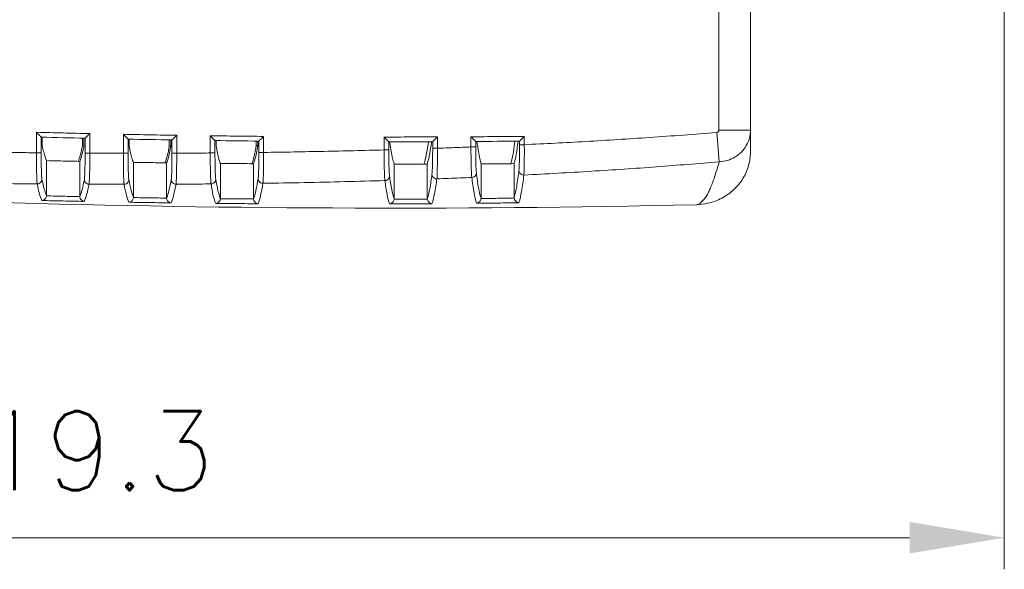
# Model space of a CAD drawing. Header units: millimetres. Extents: x 0 to 420, y 0 to 297.
# Tile 11 of 23: x 210 to 272, y 66 to 101. Entities that reach past the tile are written whole.
import ezdxf

# ---------------------------------------------------------------- set-up
doc = ezdxf.new("R2010")
doc.units = ezdxf.units.MM
doc.layers.get('Defpoints').update_dxf_attribs({"linetype": 'CONTINUOUS', "lineweight": 13})
doc.layers.add('Line', color=3, linetype='CONTINUOUS', lineweight=25)
doc.styles.get("Standard").update_dxf_attribs({"font": 'romans.shx'})
doc.dimstyles.new('yutana', dxfattribs={"dimtxt": 3.5, "dimasz": 3, "dimexe": 1, "dimexo": 0.6, "dimgap": 1.5, "dimtad": 1, "dimdec": 1, "dimzin": 0, "dimdsep": 46, "dimtxsty": 'Standard', "dimcen": 0, "dimadec": 0, "dimazin": 0, "dimtp": 0.01, "dimtm": 0.01, "dimtfac": 1, "dimtdec": 1, "dimtmove": 0, "dimatfit": 3, "dimfxl": 1, "dimtolj": 1, "dimtzin": 0, "dimlwd": 0, "dimlwe": 0, "dimarcsym": 0})

# ---------------------------------------------------------------- blocks, each defined once
blk = doc.blocks.new('*D9')
at = {"layer": 'Defpoints', "color": 0, "linetype": 'Continuous', "ltscale": 5}
for p in [(272.488, 108.454), (153.188, 101.497), (272.488, 68.194)]:
    blk.add_point(p, dxfattribs=at)
at = {"layer": 'Line', "color": 0, "linetype": 'Continuous', "lineweight": 0, "ltscale": 5}
for p, q in [((272.488, 107.254), (272.488, 66.194)), ((153.188, 100.297), (153.188, 66.194)), ((159.188, 68.194), (266.488, 68.194))]:
    blk.add_line(p, q, dxfattribs=at)
at = {"layer": 'Line', "color": 0, "linetype": 'Continuous', "ltscale": 5}
for points in [[(159.188, 69.194), (159.188, 67.194), (153.188, 68.194)], [(266.488, 69.194), (266.488, 67.194), (272.488, 68.194)]]:
    blk.add_solid(points, dxfattribs=at)
at = {"layer": 'Line', "color": 0, "linetype": 'Continuous', "lineweight": 0, "ltscale": 5, "insert": (212.838, 73.694), "char_height": 5, "attachment_point": 5}
blk.add_mtext('\\A1;119.3', dxfattribs=at)

msp = doc.modelspace()

# ---------------------------------------------------------------- linework, layer by layer
at = {"layer": 'Line', "color": 7, "linetype": 'Continuous', "lineweight": 0}
for p, q in [((256.418, 92.591), (256.418, 206.105)), ((254.418, 93.976), (254.418, 204.726)), ((211.229, 92.545), (211.229, 93.842)), ((211.529, 92.545), (211.529, 93.533)), ((211.599, 92.997), (211.599, 93.532)), ((214.608, 93.758), (214.608, 92.521)), ((216.729, 92.514), (216.729, 93.713)), ((220.108, 93.652), (220.108, 92.519)), ((222.229, 92.532), (222.229, 93.621)), ((225.608, 93.582), (225.608, 92.569)), ((233.229, 92.727), (233.229, 93.543)), ((236.608, 93.548), (236.608, 92.833)), ((238.729, 92.912), (238.729, 93.558)), ((242.108, 93.585), (242.108, 93.058)), ((254.29, 93.832), (254.443, 91.982)), ((254.418, 93.976), (256.418, 93.976)), ((214.138, 92.977), (214.138, 93.469)), ((214.238, 92.976), (214.238, 93.467)), ((214.308, 93.465), (214.308, 92.521)), ((217.029, 92.514), (217.029, 93.407)), ((217.099, 92.966), (217.099, 93.406)), ((219.638, 92.968), (219.638, 93.36)), ((219.738, 92.968), (219.738, 93.358)), ((219.808, 93.357), (219.808, 92.519)), ((222.529, 92.532), (222.529, 93.317)), ((222.599, 92.984), (222.599, 93.316)), ((225.138, 93.009), (225.138, 93.286)), ((225.238, 93.011), (225.238, 93.285)), ((225.308, 93.284), (225.308, 92.569)), ((233.529, 92.727), (233.529, 93.243)), ((233.599, 93.178), (233.599, 93.243)), ((236.308, 93.247), (236.308, 92.833)), ((238.729, 92.912), (239.029, 92.912)), ((239.029, 92.912), (239.029, 93.26)), ((241.808, 93.282), (241.808, 93.058)), ((242.108, 93.058), (241.808, 93.058)), ((211.229, 92.545), (211.529, 92.545)), ((214.608, 92.521), (214.308, 92.521)), ((216.729, 92.514), (217.029, 92.514)), ((220.108, 92.519), (219.808, 92.519)), ((222.229, 92.532), (222.529, 92.532)), ((225.608, 92.569), (225.308, 92.569)), ((233.229, 92.727), (233.529, 92.727)), ((236.608, 92.833), (236.308, 92.833)), ((211.868, 89.846), (211.868, 92.046)), ((213.969, 92.001), (213.969, 89.772)), ((217.368, 89.736), (217.368, 91.939)), ((219.469, 91.909), (219.469, 89.696)), ((222.868, 89.664), (222.868, 91.871)), ((224.969, 91.854), (224.969, 89.643)), ((233.868, 91.821), (233.867, 91.851)), ((233.868, 89.635), (233.868, 91.821)), ((235.971, 91.866), (235.969, 91.824)), ((235.969, 91.824), (235.969, 89.651)), ((239.368, 91.84), (239.365, 91.903)), ((239.368, 89.678), (239.368, 91.84)), ((241.472, 91.934), (241.469, 91.857)), ((241.469, 91.857), (241.469, 89.713)), ((253.002, 89.262), (252.998, 89.262))]:
    msp.add_line(p, q, dxfattribs=at)
for points, knots in [([(211.229, 93.842), (211.792, 93.827), (212.918, 93.798), (214.045, 93.771), (214.608, 93.758)], [0, 0, 0, 0, 1.690261, 3.380436, 3.380436, 3.380436, 3.380436]), ([(211.529, 93.533), (211.512, 93.534), (211.485, 93.595), (211.41, 93.648), (211.325, 93.745), (211.261, 93.808), (211.229, 93.842)], [0, 0, 0, 0, 0.0510529, 0.1580552, 0.2900564, 0.4298448, 0.4298448, 0.4298448, 0.4298448]), ([(214.308, 93.465), (214.324, 93.465), (214.351, 93.524), (214.426, 93.572), (214.511, 93.666), (214.576, 93.727), (214.608, 93.758)], [0, 0, 0, 0, 0.0473807, 0.1523565, 0.28367, 0.4193911, 0.4193911, 0.4193911, 0.4193911]), ([(216.729, 93.713), (217.292, 93.702), (218.418, 93.68), (219.545, 93.661), (220.108, 93.652)], [0, 0, 0, 0, 1.69001, 3.379967, 3.379967, 3.379967, 3.379967]), ([(217.029, 93.407), (217.012, 93.408), (216.985, 93.469), (216.91, 93.52), (216.825, 93.617), (216.761, 93.68), (216.729, 93.713)], [0, 0, 0, 0, 0.0507144, 0.1572749, 0.2889122, 0.428417, 0.428417, 0.428417, 0.428417]), ([(219.808, 93.357), (219.824, 93.357), (219.851, 93.416), (219.926, 93.465), (220.012, 93.559), (220.076, 93.62), (220.108, 93.652)], [0, 0, 0, 0, 0.047693, 0.1530885, 0.2847443, 0.4207303, 0.4207303, 0.4207303, 0.4207303]), ([(222.229, 93.621), (222.792, 93.613), (223.918, 93.599), (225.045, 93.587), (225.608, 93.582)], [0, 0, 0, 0, 1.689833, 3.379641, 3.379641, 3.379641, 3.379641]), ([(222.529, 93.317), (222.512, 93.317), (222.485, 93.378), (222.411, 93.429), (222.325, 93.525), (222.261, 93.588), (222.229, 93.621)], [0, 0, 0, 0, 0.0503807, 0.1565028, 0.2877791, 0.4270033, 0.4270033, 0.4270033, 0.4270033]), ([(225.308, 93.284), (225.324, 93.284), (225.351, 93.344), (225.426, 93.394), (225.512, 93.488), (225.576, 93.55), (225.608, 93.582)], [0, 0, 0, 0, 0.0480094, 0.1538281, 0.2858289, 0.4220825, 0.4220825, 0.4220825, 0.4220825]), ([(233.229, 93.543), (233.792, 93.543), (234.918, 93.543), (236.045, 93.546), (236.608, 93.548)], [0, 0, 0, 0, 1.6897, 3.379418, 3.379418, 3.379418, 3.379418]), ([(233.529, 93.243), (233.512, 93.243), (233.485, 93.303), (233.411, 93.353), (233.326, 93.448), (233.261, 93.51), (233.229, 93.543)], [0, 0, 0, 0, 0.0497245, 0.1549814, 0.2855449, 0.4242168, 0.4242168, 0.4242168, 0.4242168]), ([(236.308, 93.247), (236.325, 93.247), (236.351, 93.307), (236.426, 93.358), (236.512, 93.454), (236.576, 93.515), (236.608, 93.548)], [0, 0, 0, 0, 0.048652, 0.155329, 0.2880295, 0.4248272, 0.4248272, 0.4248272, 0.4248272]), ([(238.729, 93.558), (239.292, 93.561), (240.418, 93.569), (241.545, 93.579), (242.108, 93.585)], [0, 0, 0, 0, 1.68974, 3.379522, 3.379522, 3.379522, 3.379522]), ([(239.029, 93.26), (239.012, 93.259), (238.985, 93.319), (238.911, 93.369), (238.826, 93.464), (238.761, 93.525), (238.729, 93.558)], [0, 0, 0, 0, 0.049401, 0.1542311, 0.284443, 0.4228434, 0.4228434, 0.4228434, 0.4228434]), ([(241.808, 93.282), (241.825, 93.282), (241.851, 93.342), (241.926, 93.393), (242.012, 93.49), (242.076, 93.552), (242.108, 93.585)], [0, 0, 0, 0, 0.0489777, 0.1560902, 0.2891458, 0.4262203, 0.4262203, 0.4262203, 0.4262203]), ([(242.108, 93.058), (243.404, 93.119), (246.051, 93.256), (250.112, 93.509), (252.877, 93.716), (254.29, 93.832)], [0, 0, 0, 0, 3.890764, 7.952707, 12.207454, 12.207454, 12.207454, 12.207454]), ([(254.29, 93.832), (254.302, 93.833), (254.325, 93.838), (254.356, 93.855), (254.383, 93.878), (254.403, 93.908), (254.416, 93.941), (254.418, 93.964), (254.418, 93.976)], [0, 0, 0, 0, 0.0347229, 0.0697868, 0.1051235, 0.1404953, 0.1756649, 0.21046, 0.21046, 0.21046, 0.21046]), ([(254.443, 91.982), (254.618, 91.989), (254.967, 92.045), (255.45, 92.254), (255.862, 92.574), (256.177, 92.986), (256.374, 93.464), (256.418, 93.806), (256.418, 93.976)], [0, 0, 0, 0, 0.525751, 1.046824, 1.562934, 2.074964, 2.584902, 3.095538, 3.095538, 3.095538, 3.095538]), ([(211.599, 92.997), (211.625, 92.864), (211.678, 92.624), (211.765, 92.306), (211.832, 92.122), (211.868, 92.046)], [0, 0, 0, 0, 0.4062215, 0.7362204, 0.9900202, 0.9900202, 0.9900202, 0.9900202]), ([(214.138, 92.977), (214.104, 92.803), (214.04, 92.502), (213.942, 92.177), (213.881, 92.027), (213.869, 91.999)], [0, 0, 0, 0, 0.530165, 0.92498, 1.015488, 1.015488, 1.015488, 1.015488]), ([(213.969, 92.001), (214.006, 92.079), (214.073, 92.267), (214.16, 92.594), (214.212, 92.84), (214.238, 92.976)], [0, 0, 0, 0, 0.259408, 0.597533, 1.013655, 1.013655, 1.013655, 1.013655]), ([(217.099, 92.966), (217.125, 92.823), (217.177, 92.564), (217.265, 92.221), (217.332, 92.022), (217.368, 91.939)], [0, 0, 0, 0, 0.436623, 0.791051, 1.063086, 1.063086, 1.063086, 1.063086]), ([(219.638, 92.968), (219.605, 92.78), (219.541, 92.454), (219.443, 92.101), (219.382, 91.937), (219.369, 91.907)], [0, 0, 0, 0, 0.572093, 0.998307, 1.096735, 1.096735, 1.096735, 1.096735]), ([(219.469, 91.909), (219.506, 91.994), (219.573, 92.199), (219.66, 92.554), (219.712, 92.821), (219.738, 92.968)], [0, 0, 0, 0, 0.280004, 0.645515, 1.095211, 1.095211, 1.095211, 1.095211]), ([(222.599, 92.984), (222.625, 92.829), (222.677, 92.549), (222.764, 92.177), (222.831, 91.961), (222.868, 91.871)], [0, 0, 0, 0, 0.471536, 0.854237, 1.147069, 1.147069, 1.147069, 1.147069]), ([(225.138, 93.009), (225.105, 92.806), (225.041, 92.45), (224.944, 92.065), (224.882, 91.885), (224.869, 91.852)], [0, 0, 0, 0, 0.61965, 1.082, 1.190019, 1.190019, 1.190019, 1.190019]), ([(224.969, 91.854), (225.006, 91.949), (225.074, 92.173), (225.161, 92.559), (225.212, 92.85), (225.238, 93.011)], [0, 0, 0, 0, 0.30358, 0.700703, 1.188822, 1.188822, 1.188822, 1.188822]), ([(233.599, 93.178), (233.625, 92.994), (233.676, 92.662), (233.762, 92.218), (233.83, 91.96), (233.867, 91.851)], [0, 0, 0, 0, 0.55624, 1.009342, 1.354821, 1.354821, 1.354821, 1.354821]), ([(236.037, 93.246), (236.005, 93.004), (235.943, 92.581), (235.854, 92.162), (235.807, 91.984)], [0, 0, 0, 0, 0.731511, 1.283264, 1.283264, 1.283264, 1.283264]), ([(235.971, 91.866), (235.998, 91.949), (236.048, 92.138), (236.115, 92.456), (236.179, 92.834), (236.218, 93.106), (236.238, 93.251)], [0, 0, 0, 0, 0.26176, 0.587245, 0.974124, 1.411517, 1.411517, 1.411517, 1.411517]), ([(236.608, 92.833), (236.958, 92.845), (237.664, 92.87), (238.371, 92.898), (238.729, 92.912)], [0, 0, 0, 0, 1.048749, 2.12205, 2.12205, 2.12205, 2.12205]), ([(238.784, 90.985), (238.776, 91.053), (238.765, 91.226), (238.752, 91.537), (238.741, 91.94), (238.733, 92.409), (238.73, 92.74), (238.729, 92.912)], [0, 0, 0, 0, 0.202673, 0.520851, 0.93354, 1.413031, 1.927329, 1.927329, 1.927329, 1.927329]), ([(239.072, 91.274), (239.065, 91.331), (239.055, 91.478), (239.044, 91.743), (239.035, 92.086), (239.03, 92.485), (239.029, 92.766), (239.029, 92.912)], [0, 0, 0, 0, 0.171874, 0.442387, 0.794059, 1.202011, 1.638397, 1.638397, 1.638397, 1.638397]), ([(239.112, 93.26), (239.134, 93.093), (239.181, 92.762), (239.261, 92.309), (239.328, 92.024), (239.365, 91.903)], [0, 0, 0, 0, 0.504658, 1.00226, 1.381801, 1.381801, 1.381801, 1.381801]), ([(241.515, 93.279), (241.487, 93.055), (241.429, 92.642), (241.35, 92.231), (241.303, 92.045)], [0, 0, 0, 0, 0.676295, 1.25252, 1.25252, 1.25252, 1.25252]), ([(241.472, 91.934), (241.508, 92.054), (241.572, 92.337), (241.649, 92.787), (241.693, 93.115), (241.714, 93.281)], [0, 0, 0, 0, 0.378204, 0.867663, 1.369857, 1.369857, 1.369857, 1.369857]), ([(241.808, 93.058), (241.808, 92.914), (241.807, 92.636), (241.802, 92.241), (241.793, 91.899), (241.782, 91.633), (241.773, 91.483), (241.766, 91.425)], [0, 0, 0, 0, 0.430824, 0.834594, 1.184912, 1.457148, 1.634113, 1.634113, 1.634113, 1.634113]), ([(242.108, 93.058), (242.109, 92.889), (242.11, 92.561), (242.108, 92.097), (242.103, 91.695), (242.094, 91.382), (242.086, 91.207), (242.079, 91.137)], [0, 0, 0, 0, 0.507588, 0.982049, 1.392904, 1.712673, 1.920915, 1.920915, 1.920915, 1.920915]), ([(209.108, 92.57), (209.464, 92.565), (210.171, 92.556), (210.878, 92.549), (211.229, 92.545)], [0, 0, 0, 0, 1.068582, 2.120729, 2.120729, 2.120729, 2.120729]), ([(211.275, 90.575), (211.268, 90.619), (211.259, 90.741), (211.248, 90.969), (211.24, 91.282), (211.233, 91.663), (211.229, 92.092), (211.228, 92.391), (211.229, 92.545)], [0, 0, 0, 0, 0.133864, 0.366509, 0.685564, 1.073773, 1.510221, 1.971683, 1.971683, 1.971683, 1.971683]), ([(211.578, 90.87), (211.57, 90.907), (211.562, 91.011), (211.55, 91.205), (211.541, 91.472), (211.534, 91.796), (211.53, 92.16), (211.529, 92.415), (211.529, 92.545)], [0, 0, 0, 0, 0.113807, 0.311604, 0.583234, 0.913707, 1.284709, 1.676474, 1.676474, 1.676474, 1.676474]), ([(214.308, 92.521), (214.308, 92.391), (214.307, 92.138), (214.303, 91.775), (214.296, 91.452), (214.287, 91.186), (214.275, 90.991), (214.267, 90.887), (214.26, 90.849)], [0, 0, 0, 0, 0.389913, 0.759061, 1.088134, 1.359192, 1.55754, 1.673148, 1.673148, 1.673148, 1.673148]), ([(214.608, 92.521), (214.608, 92.368), (214.607, 92.07), (214.602, 91.643), (214.595, 91.263), (214.585, 90.95), (214.574, 90.722), (214.565, 90.599), (214.558, 90.554)], [0, 0, 0, 0, 0.459278, 0.893585, 1.28023, 1.598641, 1.831977, 1.968036, 1.968036, 1.968036, 1.968036]), ([(214.608, 92.521), (214.964, 92.519), (215.671, 92.516), (216.378, 92.515), (216.729, 92.514)], [0, 0, 0, 0, 1.06735, 2.120597, 2.120597, 2.120597, 2.120597]), ([(216.777, 90.549), (216.77, 90.595), (216.761, 90.719), (216.75, 90.949), (216.741, 91.262), (216.734, 91.641), (216.73, 92.066), (216.729, 92.362), (216.729, 92.514)], [0, 0, 0, 0, 0.138173, 0.372605, 0.691083, 1.076734, 1.509221, 1.966024, 1.966024, 1.966024, 1.966024]), ([(217.077, 90.844), (217.07, 90.883), (217.061, 90.988), (217.05, 91.184), (217.041, 91.45), (217.034, 91.772), (217.03, 92.133), (217.029, 92.385), (217.029, 92.514)], [0, 0, 0, 0, 0.117426, 0.316704, 0.587807, 0.916079, 1.283692, 1.671503, 1.671503, 1.671503, 1.671503]), ([(219.808, 92.519), (219.808, 92.391), (219.807, 92.141), (219.803, 91.781), (219.796, 91.46), (219.787, 91.194), (219.776, 90.998), (219.767, 90.892), (219.761, 90.852)], [0, 0, 0, 0, 0.385615, 0.751179, 1.078027, 1.348703, 1.548836, 1.668514, 1.668514, 1.668514, 1.668514]), ([(220.108, 92.519), (220.108, 92.368), (220.107, 92.073), (220.103, 91.651), (220.097, 91.273), (220.088, 90.961), (220.077, 90.73), (220.069, 90.605), (220.062, 90.558)], [0, 0, 0, 0, 0.454194, 0.884282, 1.268299, 1.586241, 1.821647, 1.962472, 1.962472, 1.962472, 1.962472]), ([(220.108, 92.519), (220.463, 92.521), (221.17, 92.525), (221.877, 92.53), (222.229, 92.532)], [0, 0, 0, 0, 1.064851, 2.120627, 2.120627, 2.120627, 2.120627]), ([(222.278, 90.574), (222.272, 90.621), (222.263, 90.748), (222.252, 90.98), (222.242, 91.292), (222.235, 91.668), (222.23, 92.089), (222.229, 92.382), (222.229, 92.532)], [0, 0, 0, 0, 0.142932, 0.379279, 0.697024, 1.079734, 1.507717, 1.959237, 1.959237, 1.959237, 1.959237]), ([(222.576, 90.868), (222.569, 90.908), (222.561, 91.015), (222.55, 91.212), (222.541, 91.478), (222.534, 91.798), (222.53, 92.156), (222.529, 92.405), (222.529, 92.532)], [0, 0, 0, 0, 0.121429, 0.322302, 0.592749, 0.9185, 1.28227, 1.665607, 1.665607, 1.665607, 1.665607]), ([(225.308, 92.569), (225.308, 92.442), (225.307, 92.195), (225.303, 91.839), (225.296, 91.521), (225.288, 91.255), (225.277, 91.057), (225.268, 90.948), (225.262, 90.907)], [0, 0, 0, 0, 0.380716, 0.742176, 1.066434, 1.336581, 1.53862, 1.66279, 1.66279, 1.66279, 1.66279]), ([(225.608, 92.569), (225.608, 92.419), (225.608, 92.128), (225.605, 91.71), (225.599, 91.336), (225.591, 91.024), (225.58, 90.79), (225.572, 90.662), (225.565, 90.614)], [0, 0, 0, 0, 0.448391, 0.873636, 1.25459, 1.571881, 1.809494, 1.955576, 1.955576, 1.955576, 1.955576]), ([(225.608, 92.569), (226.881, 92.586), (229.421, 92.63), (231.961, 92.691), (233.229, 92.727)], [0, 0, 0, 0, 3.818443, 7.622272, 7.622272, 7.622272, 7.622272]), ([(233.282, 90.787), (233.274, 90.852), (233.263, 91.023), (233.25, 91.332), (233.24, 91.739), (233.232, 92.215), (233.229, 92.552), (233.229, 92.727)], [0, 0, 0, 0, 0.195598, 0.51264, 0.929265, 1.416417, 1.940568, 1.940568, 1.940568, 1.940568]), ([(233.573, 91.078), (233.566, 91.133), (233.556, 91.278), (233.544, 91.541), (233.536, 91.887), (233.53, 92.292), (233.529, 92.578), (233.529, 92.727)], [0, 0, 0, 0, 0.166395, 0.43594, 0.790038, 1.204134, 1.649616, 1.649616, 1.649616, 1.649616]), ([(236.308, 92.833), (236.308, 92.686), (236.307, 92.402), (236.301, 92.001), (236.293, 91.655), (236.281, 91.391), (236.272, 91.244), (236.264, 91.188)], [0, 0, 0, 0, 0.440117, 0.851244, 1.205113, 1.476186, 1.646309, 1.646309, 1.646309, 1.646309]), ([(236.608, 92.833), (236.609, 92.66), (236.61, 92.326), (236.606, 91.854), (236.6, 91.448), (236.59, 91.137), (236.581, 90.964), (236.574, 90.898)], [0, 0, 0, 0, 0.518655, 1.001821, 1.416908, 1.735382, 1.935667, 1.935667, 1.935667, 1.935667]), ([(253.002, 89.262), (253.245, 89.268), (253.805, 89.335), (254.634, 89.637), (255.401, 90.184), (255.979, 90.896), (256.337, 91.717), (256.418, 92.302), (256.418, 92.591)], [0, 0, 0, 0, 0.72707, 1.682529, 2.613744, 3.519548, 4.40231, 5.267478, 5.267478, 5.267478, 5.267478]), ([(211.868, 92.046), (212.101, 92.041), (212.568, 92.03), (213.269, 92.015), (213.736, 92.005), (213.969, 92.001)], [0, 0, 0, 0, 0.70104, 1.40173, 2.102071, 2.102071, 2.102071, 2.102071]), ([(217.368, 91.939), (217.601, 91.936), (218.068, 91.928), (218.769, 91.918), (219.236, 91.912), (219.469, 91.909)], [0, 0, 0, 0, 0.70103, 1.401633, 2.10181, 2.10181, 2.10181, 2.10181]), ([(222.868, 91.871), (223.043, 91.869), (223.393, 91.866), (223.919, 91.862), (224.444, 91.858), (224.794, 91.855), (224.969, 91.854)], [0, 0, 0, 0, 0.525854, 1.051413, 1.576677, 2.101648, 2.101648, 2.101648, 2.101648]), ([(235.969, 91.824), (235.736, 91.824), (235.269, 91.823), (234.568, 91.822), (234.101, 91.821), (233.868, 91.821)], [0, 0, 0, 0, 0.700519, 1.401048, 2.101587, 2.101587, 2.101587, 2.101587]), ([(241.469, 91.857), (241.236, 91.855), (240.769, 91.851), (240.068, 91.845), (239.601, 91.842), (239.368, 91.84)], [0, 0, 0, 0, 0.700538, 1.401089, 2.101651, 2.101651, 2.101651, 2.101651]), ([(242.079, 91.137), (243.506, 91.209), (246.308, 91.365), (250.43, 91.644), (253.123, 91.864), (254.443, 91.982)], [0, 0, 0, 0, 4.286483, 8.41731, 12.393469, 12.393469, 12.393469, 12.393469]), ([(254.443, 91.982), (254.4, 91.825), (254.312, 91.522), (254.176, 91.089), (254.044, 90.698), (253.911, 90.353), (253.774, 90.05), (253.623, 89.788), (253.463, 89.571), (253.306, 89.405), (253.155, 89.295), (253.047, 89.263), (252.998, 89.262)], [0, 0, 0, 0, 0.489469, 0.9464, 1.361826, 1.728629, 2.054305, 2.358958, 2.632564, 2.861569, 3.041905, 3.188781, 3.188781, 3.188781, 3.188781]), ([(233.282, 90.787), (233.332, 90.789), (233.434, 90.818), (233.545, 90.928), (233.573, 91.029), (233.573, 91.078)], [0, 0, 0, 0, 0.151736, 0.3018578, 0.4497949, 0.4497949, 0.4497949, 0.4497949]), ([(233.868, 89.635), (233.8, 89.823), (233.691, 90.304), (233.614, 90.789), (233.573, 91.078)], [0, 0, 0, 0, 0.599668, 1.47463, 1.47463, 1.47463, 1.47463]), ([(236.264, 91.188), (236.224, 90.881), (236.147, 90.365), (236.038, 89.853), (235.969, 89.651)], [0, 0, 0, 0, 0.926653, 1.566102, 1.566102, 1.566102, 1.566102]), ([(236.574, 90.898), (236.522, 90.896), (236.414, 90.922), (236.295, 91.032), (236.265, 91.137), (236.264, 91.188)], [0, 0, 0, 0, 0.1576872, 0.3134934, 0.4665643, 0.4665643, 0.4665643, 0.4665643]), ([(238.784, 90.986), (238.834, 90.988), (238.934, 91.017), (239.043, 91.126), (239.072, 91.226), (239.072, 91.274)], [0, 0, 0, 0, 0.1505352, 0.2990624, 0.4449921, 0.4449921, 0.4449921, 0.4449921]), ([(239.368, 89.678), (239.299, 89.888), (239.189, 90.42), (239.112, 90.956), (239.072, 91.274)], [0, 0, 0, 0, 0.662554, 1.624981, 1.624981, 1.624981, 1.624981]), ([(241.766, 91.425), (241.726, 91.085), (241.649, 90.511), (241.54, 89.94), (241.469, 89.713)], [0, 0, 0, 0, 1.02545, 1.73823, 1.73823, 1.73823, 1.73823]), ([(242.079, 91.137), (242.037, 90.786), (241.954, 90.198), (241.839, 89.612), (241.763, 89.383)], [0, 0, 0, 0, 1.061223, 1.783892, 1.783892, 1.783892, 1.783892]), ([(242.079, 91.137), (242.026, 91.135), (241.919, 91.16), (241.798, 91.269), (241.766, 91.374), (241.766, 91.425)], [0, 0, 0, 0, 0.1586673, 0.3149706, 0.4678874, 0.4678874, 0.4678874, 0.4678874]), ([(209.055, 90.598), (209.302, 90.595), (209.797, 90.59), (210.537, 90.582), (211.029, 90.577), (211.275, 90.575)], [0, 0, 0, 0, 0.742952, 1.483038, 2.220267, 2.220267, 2.220267, 2.220267]), ([(211.275, 90.575), (211.327, 90.575), (211.432, 90.602), (211.548, 90.714), (211.577, 90.819), (211.578, 90.87)], [0, 0, 0, 0, 0.1556148, 0.3104992, 0.4641691, 0.4641691, 0.4641691, 0.4641691]), ([(211.571, 89.526), (211.505, 89.657), (211.395, 90.006), (211.316, 90.361), (211.275, 90.575)], [0, 0, 0, 0, 0.438743, 1.091749, 1.091749, 1.091749, 1.091749]), ([(211.868, 89.846), (211.805, 89.976), (211.697, 90.316), (211.619, 90.663), (211.578, 90.87)], [0, 0, 0, 0, 0.433009, 1.066553, 1.066553, 1.066553, 1.066553]), ([(214.26, 90.849), (214.219, 90.635), (214.142, 90.276), (214.033, 89.922), (213.969, 89.787)], [0, 0, 0, 0, 0.654243, 1.102428, 1.102428, 1.102428, 1.102428]), ([(214.558, 90.554), (214.515, 90.333), (214.435, 89.965), (214.321, 89.603), (214.253, 89.467)], [0, 0, 0, 0, 0.675736, 1.130635, 1.130635, 1.130635, 1.130635]), ([(214.558, 90.554), (214.507, 90.554), (214.403, 90.583), (214.289, 90.695), (214.26, 90.798), (214.26, 90.849)], [0, 0, 0, 0, 0.1542253, 0.3076333, 0.4597467, 0.4597467, 0.4597467, 0.4597467]), ([(214.558, 90.554), (214.806, 90.553), (215.3, 90.551), (216.039, 90.55), (216.531, 90.55), (216.777, 90.549)], [0, 0, 0, 0, 0.742529, 1.482042, 2.218544, 2.218544, 2.218544, 2.218544]), ([(216.777, 90.55), (216.828, 90.55), (216.933, 90.578), (217.047, 90.69), (217.076, 90.793), (217.077, 90.844)], [0, 0, 0, 0, 0.1547346, 0.308586, 0.4610486, 0.4610486, 0.4610486, 0.4610486]), ([(217.073, 89.415), (217.006, 89.558), (216.896, 89.936), (216.818, 90.319), (216.777, 90.549)], [0, 0, 0, 0, 0.472065, 1.174309, 1.174309, 1.174309, 1.174309]), ([(217.368, 89.736), (217.304, 89.878), (217.195, 90.247), (217.118, 90.621), (217.077, 90.844)], [0, 0, 0, 0, 0.466249, 1.147157, 1.147157, 1.147157, 1.147157]), ([(219.761, 90.852), (219.72, 90.62), (219.643, 90.23), (219.534, 89.844), (219.469, 89.696)], [0, 0, 0, 0, 0.708677, 1.193859, 1.193859, 1.193859, 1.193859]), ([(220.062, 90.558), (220.019, 90.318), (219.938, 89.918), (219.824, 89.524), (219.755, 89.375)], [0, 0, 0, 0, 0.732147, 1.224448, 1.224448, 1.224448, 1.224448]), ([(220.062, 90.558), (220.01, 90.558), (219.905, 90.586), (219.79, 90.698), (219.761, 90.801), (219.761, 90.852)], [0, 0, 0, 0, 0.1550333, 0.3090694, 0.461565, 0.461565, 0.461565, 0.461565]), ([(220.062, 90.558), (220.309, 90.559), (220.803, 90.562), (221.542, 90.568), (222.033, 90.572), (222.278, 90.574)], [0, 0, 0, 0, 0.742122, 1.481049, 2.216783, 2.216783, 2.216783, 2.216783]), ([(222.278, 90.574), (222.33, 90.575), (222.433, 90.603), (222.547, 90.715), (222.575, 90.818), (222.576, 90.868)], [0, 0, 0, 0, 0.1538051, 0.3065374, 0.4576693, 0.4576693, 0.4576693, 0.4576693]), ([(222.575, 89.342), (222.507, 89.498), (222.397, 89.909), (222.319, 90.324), (222.278, 90.574)], [0, 0, 0, 0, 0.509715, 1.269523, 1.269523, 1.269523, 1.269523]), ([(222.868, 89.664), (222.803, 89.819), (222.694, 90.22), (222.617, 90.626), (222.576, 90.868)], [0, 0, 0, 0, 0.503582, 1.240059, 1.240059, 1.240059, 1.240059]), ([(225.262, 90.907), (225.221, 90.653), (225.144, 90.228), (225.035, 89.806), (224.969, 89.643)], [0, 0, 0, 0, 0.770984, 1.299246, 1.299246, 1.299246, 1.299246]), ([(225.565, 90.614), (225.523, 90.352), (225.442, 89.916), (225.327, 89.484), (225.257, 89.32)], [0, 0, 0, 0, 0.796774, 1.332635, 1.332635, 1.332635, 1.332635]), ([(225.565, 90.614), (225.513, 90.614), (225.408, 90.641), (225.292, 90.752), (225.262, 90.856), (225.262, 90.907)], [0, 0, 0, 0, 0.1558765, 0.3105292, 0.4633337, 0.4633337, 0.4633337, 0.4633337]), ([(225.565, 90.614), (226.437, 90.627), (228.167, 90.658), (230.739, 90.715), (232.439, 90.762), (233.282, 90.787)], [0, 0, 0, 0, 2.615961, 5.188698, 7.718376, 7.718376, 7.718376, 7.718376]), ([(233.579, 89.308), (233.509, 89.498), (233.399, 89.992), (233.322, 90.489), (233.282, 90.787)], [0, 0, 0, 0, 0.606705, 1.510183, 1.510183, 1.510183, 1.510183]), ([(236.574, 90.898), (236.531, 90.581), (236.45, 90.053), (236.335, 89.527), (236.261, 89.323)], [0, 0, 0, 0, 0.958476, 1.606835, 1.606835, 1.606835, 1.606835]), ([(236.574, 90.898), (236.818, 90.907), (237.308, 90.926), (238.044, 90.955), (238.537, 90.975), (238.784, 90.985)], [0, 0, 0, 0, 0.732981, 1.470024, 2.211197, 2.211197, 2.211197, 2.211197]), ([(239.081, 89.349), (239.01, 89.561), (238.899, 90.107), (238.823, 90.656), (238.784, 90.985)], [0, 0, 0, 0, 0.670277, 1.664616, 1.664616, 1.664616, 1.664616]), ([(211.866, 89.818), (211.861, 89.76), (211.821, 89.655), (211.705, 89.554), (211.614, 89.528), (211.571, 89.526)], [0, 0, 0, 0, 0.1743061, 0.3201708, 0.4481656, 0.4481656, 0.4481656, 0.4481656]), ([(211.868, 89.846), (211.868, 89.842), (211.868, 89.836), (211.867, 89.827), (211.867, 89.821), (211.866, 89.818)], [0, 0, 0, 0, 0.0090919, 0.01818217, 0.02726152, 0.02726152, 0.02726152, 0.02726152]), ([(213.969, 89.772), (213.619, 89.779), (212.918, 89.794), (212.217, 89.81), (211.866, 89.818)], [0, 0, 0, 0, 1.050318, 2.103317, 2.103317, 2.103317, 2.103317]), ([(213.969, 89.787), (213.969, 89.739), (213.99, 89.651), (214.064, 89.549), (214.155, 89.488), (214.221, 89.47), (214.253, 89.467)], [0, 0, 0, 0, 0.1429953, 0.2629006, 0.3697802, 0.4649871, 0.4649871, 0.4649871, 0.4649871]), ([(214.253, 89.467), (213.806, 89.476), (212.912, 89.495), (212.018, 89.515), (211.571, 89.526)], [0, 0, 0, 0, 1.34007, 2.682626, 2.682626, 2.682626, 2.682626]), ([(217.366, 89.709), (217.361, 89.652), (217.321, 89.546), (217.206, 89.444), (217.115, 89.418), (217.073, 89.415)], [0, 0, 0, 0, 0.1738999, 0.3196669, 0.4474995, 0.4474995, 0.4474995, 0.4474995]), ([(219.755, 89.375), (219.309, 89.381), (218.414, 89.393), (217.521, 89.408), (217.073, 89.415)], [0, 0, 0, 0, 1.339324, 2.682296, 2.682296, 2.682296, 2.682296]), ([(217.368, 89.736), (217.368, 89.733), (217.368, 89.727), (217.367, 89.718), (217.367, 89.712), (217.366, 89.709)], [0, 0, 0, 0, 0.00893832, 0.01787494, 0.02677542, 0.02677542, 0.02677542, 0.02677542]), ([(219.47, 89.678), (219.12, 89.683), (218.419, 89.693), (217.717, 89.704), (217.366, 89.709)], [0, 0, 0, 0, 1.050395, 2.103577, 2.103577, 2.103577, 2.103577]), ([(219.47, 89.678), (219.47, 89.682), (219.469, 89.688), (219.469, 89.694), (219.47, 89.696)], [0, 0, 0, 0, 0.01234969, 0.01852672, 0.01852672, 0.01852672, 0.01852672]), ([(219.47, 89.678), (219.473, 89.62), (219.511, 89.513), (219.623, 89.408), (219.712, 89.379), (219.755, 89.375)], [0, 0, 0, 0, 0.1738377, 0.3196889, 0.4476401, 0.4476401, 0.4476401, 0.4476401]), ([(222.866, 89.638), (222.861, 89.58), (222.822, 89.475), (222.708, 89.373), (222.617, 89.345), (222.575, 89.342)], [0, 0, 0, 0, 0.1734487, 0.3190965, 0.4467835, 0.4467835, 0.4467835, 0.4467835]), ([(225.257, 89.32), (224.811, 89.323), (223.917, 89.329), (223.023, 89.337), (222.575, 89.342)], [0, 0, 0, 0, 1.338723, 2.68209, 2.68209, 2.68209, 2.68209]), ([(222.868, 89.664), (222.868, 89.661), (222.868, 89.656), (222.867, 89.647), (222.867, 89.641), (222.866, 89.638)], [0, 0, 0, 0, 0.00883237, 0.01766293, 0.02646169, 0.02646169, 0.02646169, 0.02646169]), ([(224.97, 89.621), (224.62, 89.623), (223.919, 89.628), (223.218, 89.635), (222.866, 89.638)], [0, 0, 0, 0, 1.050266, 2.103644, 2.103644, 2.103644, 2.103644]), ([(224.97, 89.621), (224.97, 89.623), (224.97, 89.628), (224.969, 89.635), (224.969, 89.64), (224.969, 89.643)], [0, 0, 0, 0, 0.00746187, 0.01494426, 0.02242799, 0.02242799, 0.02242799, 0.02242799]), ([(224.97, 89.621), (224.974, 89.563), (225.013, 89.457), (225.125, 89.353), (225.215, 89.323), (225.257, 89.32)], [0, 0, 0, 0, 0.1732898, 0.3189411, 0.4466609, 0.4466609, 0.4466609, 0.4466609]), ([(233.866, 89.608), (233.861, 89.551), (233.822, 89.446), (233.711, 89.343), (233.621, 89.313), (233.579, 89.308)], [0, 0, 0, 0, 0.1723658, 0.3177141, 0.4450696, 0.4450696, 0.4450696, 0.4450696]), ([(236.261, 89.323), (235.815, 89.32), (234.921, 89.314), (234.027, 89.31), (233.579, 89.308)], [0, 0, 0, 0, 1.337521, 2.682061, 2.682061, 2.682061, 2.682061]), ([(233.868, 89.635), (233.868, 89.632), (233.868, 89.626), (233.867, 89.617), (233.867, 89.611), (233.866, 89.608)], [0, 0, 0, 0, 0.00882963, 0.01765712, 0.02647555, 0.02647555, 0.02647555, 0.02647555]), ([(235.971, 89.62), (235.621, 89.618), (234.919, 89.613), (234.218, 89.61), (233.866, 89.608)], [0, 0, 0, 0, 1.050267, 2.104361, 2.104361, 2.104361, 2.104361]), ([(235.971, 89.62), (235.97, 89.623), (235.97, 89.63), (235.969, 89.641), (235.969, 89.648), (235.969, 89.651)], [0, 0, 0, 0, 0.01030873, 0.02066031, 0.03101502, 0.03101502, 0.03101502, 0.03101502]), ([(235.971, 89.62), (235.977, 89.563), (236.017, 89.459), (236.13, 89.357), (236.219, 89.327), (236.261, 89.323)], [0, 0, 0, 0, 0.1720188, 0.3171974, 0.4442773, 0.4442773, 0.4442773, 0.4442773]), ([(239.366, 89.651), (239.361, 89.594), (239.322, 89.49), (239.212, 89.385), (239.123, 89.354), (239.081, 89.349)], [0, 0, 0, 0, 0.1716978, 0.316891, 0.4439121, 0.4439121, 0.4439121, 0.4439121]), ([(241.763, 89.383), (241.318, 89.377), (240.424, 89.365), (239.53, 89.354), (239.081, 89.349)], [0, 0, 0, 0, 1.337206, 2.682248, 2.682248, 2.682248, 2.682248]), ([(239.368, 89.678), (239.368, 89.675), (239.368, 89.669), (239.367, 89.66), (239.367, 89.654), (239.366, 89.651)], [0, 0, 0, 0, 0.00899737, 0.01799229, 0.02688464, 0.02688464, 0.02688464, 0.02688464]), ([(241.471, 89.678), (241.121, 89.673), (240.42, 89.663), (239.718, 89.655), (239.366, 89.651)], [0, 0, 0, 0, 1.050616, 2.105064, 2.105064, 2.105064, 2.105064]), ([(241.471, 89.678), (241.471, 89.681), (241.47, 89.689), (241.469, 89.701), (241.469, 89.709), (241.469, 89.713)], [0, 0, 0, 0, 0.01185527, 0.02384122, 0.03583188, 0.03583188, 0.03583188, 0.03583188]), ([(241.471, 89.678), (241.478, 89.621), (241.52, 89.518), (241.632, 89.417), (241.721, 89.387), (241.763, 89.383)], [0, 0, 0, 0, 0.1713063, 0.3162041, 0.4428232, 0.4428232, 0.4428232, 0.4428232])]:
    msp.add_open_spline(points, degree=3, knots=knots, dxfattribs=at)
for points in [[(211.529, 93.533), (212.455, 93.509), (213.382, 93.486), (214.308, 93.465)], [(214.138, 92.977), (214.171, 92.977), (214.205, 92.976), (214.238, 92.976)], [(217.029, 93.407), (217.955, 93.389), (218.882, 93.372), (219.808, 93.357)], [(219.638, 92.968), (219.671, 92.968), (219.705, 92.968), (219.738, 92.968)], [(222.529, 93.317), (223.455, 93.304), (224.382, 93.294), (225.308, 93.284)], [(225.138, 93.009), (225.171, 93.01), (225.205, 93.01), (225.238, 93.011)], [(233.529, 93.243), (234.432, 93.243), (235.334, 93.244), (236.237, 93.247)], [(236.237, 93.247), (236.261, 93.247), (236.284, 93.247), (236.308, 93.247)], [(239.029, 93.26), (239.057, 93.26), (239.085, 93.26), (239.113, 93.26)], [(239.113, 93.26), (239.98, 93.266), (240.847, 93.273), (241.713, 93.281)], [(241.713, 93.281), (241.745, 93.281), (241.776, 93.281), (241.808, 93.282)], [(160.918, 92.164), (191.514, 89.535), (222.297, 88.565), (252.998, 89.262)], [(235.807, 91.984), (235.792, 91.929), (235.776, 91.874), (235.757, 91.82)], [(241.303, 92.045), (241.287, 91.98), (241.27, 91.915), (241.248, 91.851)]]:
    msp.add_open_spline(points, degree=3, dxfattribs=at)

# ---------------------------------------------------------------- dimensions: what is measured, and where the dimension line sits
dim = msp.add_linear_dim(base=(272.488, 68.194), p1=(153.188, 101.497), p2=(272.488, 108.454), dimstyle='yutana', override={"dimscale": 2, "dimtxt": 2.5, "dimasz": 3}, dxfattribs=at)
dim.commit()
dim.dimension.update_dxf_attribs({"geometry": '*D9', "text_midpoint": (212.838, 73.694)})

doc.saveas('drawing.dxf')
